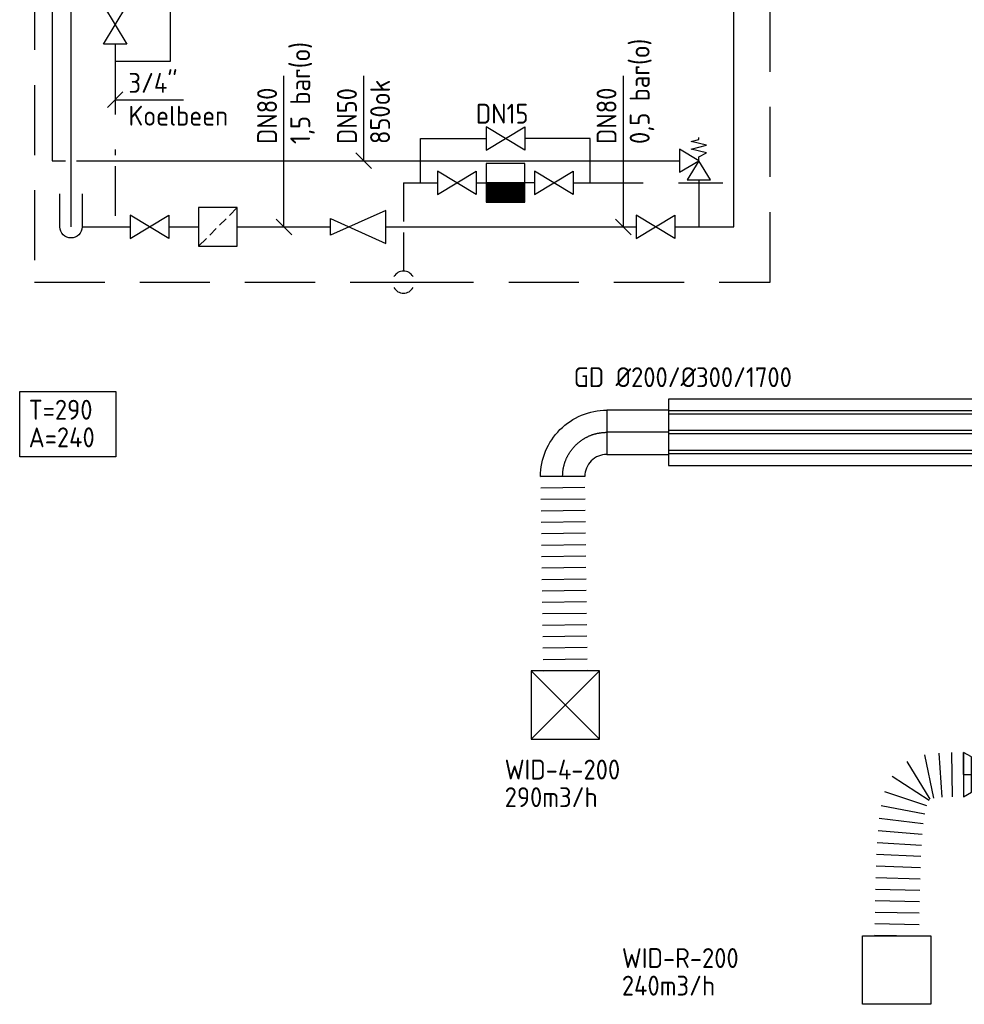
# Model space of a CAD drawing. Header units: millimetres. Extents: x 83336 to 140913, y 137697 to 176199.
# Tile 11 of 45: x 86348 to 90623, y 155395 to 159853. Entities that reach past the tile are written whole.
import ezdxf
from ezdxf.enums import TextEntityAlignment as Align

# ---------------------------------------------------------------- set-up
doc = ezdxf.new("R2010")
doc.units = ezdxf.units.MM
doc.header["$LTSCALE"] = 50
doc.linetypes.add('CENTER2', pattern=[28.575, 19.05, -3.175, 3.175, -3.175])
doc.linetypes.add('DASHED2', pattern=[9.525, 6.35, -3.175])
doc.layers.get('0').update_dxf_attribs({"linetype": 'CONTINUOUS'})
for name, color, linetype in [('WL550---_SYMBOOL', 2, 'CONTINUOUS'), ('WL5621--_STOOM-L', 4, 'CONTINUOUS'), ('WL5621--_SYMBOOL', 2, 'CONTINUOUS'), ('WL56212-_STOOM-L', 171, 'CONTINUOUS'), ('WL5623--_COND', 2, 'DASHED2'), ('WL5771--_T_FLEX-C', 2, 'CONTINUOUS'), ('WL5771--_T_KANAAL-C', 3, 'CONTINUOUS'), ('WL5771--_T_ORNAMENT-C', 2, 'CONTINUOUS'), ('WL5772--_R_FLEX-C', 2, 'CONTINUOUS'), ('WL5772--_R_KANAAL-C', 4, 'CONTINUOUS'), ('WL5772--_R_ORNAMENT-C', 2, 'CONTINUOUS'), ('WL5773--_HARTLIJN', 1, 'CENTER2'), ('WM560---_MATEN-B', 1, 'CONTINUOUS'), ('WT5771--_BIJSCHRIFT', 7, 'CONTINUOUS')]:
    doc.layers.add(name, color=color, linetype=linetype)
doc.styles.add('LZ-MAATVOEREN', font='simplex.shx')
doc.styles.add('MAATVOERING', font='iso.shx')
doc.styles.add('Normaal_staand', font='iso.shx')
doc.styles.add('NORTXT', font='isocp.shx')
doc.styles.add('Smalschuin', font='isocp.shx')

# ---------------------------------------------------------------- blocks, each defined once
blk = doc.blocks.new('BO_WZ')
blk.add_lwpolyline([(-1.5, 0.5), (0, 0.5, -1), (0, -0.5), (-1.5, -0.5)], format="xyb")
at = {"invisible_edges": 15}
for points in [[(-0.6, 0.5, 0), (-0.6, -0.5, 0), (0, -0.5, 0), (0, 0.5, 0)], [(0, 0, 0), (0.155, 0.476, 0), (0, 0.5, 0)], [(0, 0, 0), (0.294, 0.405, 0), (0.155, 0.476, 0)], [(0, 0, 0), (0.405, 0.294, 0), (0.294, 0.405, 0)], [(0, 0, 0), (0.476, 0.155, 0), (0.405, 0.294, 0)], [(0, 0, 0), (0.5, 0, 0), (0.476, 0.155, 0)], [(0, 0, 0), (0, -0.5, 0), (0.155, -0.476, 0)], [(0, 0, 0), (0.155, -0.476, 0), (0.294, -0.405, 0)], [(0, 0, 0), (0.294, -0.405, 0), (0.405, -0.294, 0)], [(0, 0, 0), (0.405, -0.294, 0), (0.476, -0.155, 0)], [(0, 0, 0), (0.476, -0.155, 0), (0.5, 0, 0)]]:
    blk.add_3dface(points, dxfattribs=at)
blk = doc.blocks.new('56_201')
blk.add_lwpolyline([(-2.5, -1.5), (-2.5, 1.5), (2.5, -1.5), (2.5, 1.5)], close=True)
blk = doc.blocks.new('56_323')
at = {"linetype": 'Continuous'}
for p, q in [((2.5, 0), (-2.5, 0)), ((2.5, -0.1), (-2.5, -0.1)), ((2.5, -0.2), (-2.5, -0.2)), ((2.5, -0.3), (-2.5, -0.3)), ((2.5, -0.4), (-2.5, -0.4)), ((2.5, -0.5), (-2.5, -0.5)), ((2.5, -0.6), (-2.5, -0.6)), ((2.5, -0.7), (-2.5, -0.7)), ((2.5, -0.8), (-2.5, -0.8)), ((2.5, -0.9), (-2.5, -0.9)), ((2.5, -1), (-2.5, -1)), ((2.5, -1.1), (-2.5, -1.1)), ((2.5, -1.2), (-2.5, -1.2)), ((2.5, -1.3), (-2.5, -1.3)), ((2.5, -1.4), (-2.5, -1.4)), ((2.5, -1.5), (-2.5, -1.5)), ((2.5, -1.6), (-2.5, -1.6)), ((2.5, -1.7), (-2.5, -1.7)), ((2.5, -1.8), (-2.5, -1.8)), ((2.5, -1.9), (-2.5, -1.9)), ((2.5, -2), (-2.5, -2)), ((2.5, -2.1), (-2.5, -2.1)), ((2.5, -2.2), (-2.5, -2.2)), ((2.5, -2.3), (-2.5, -2.3)), ((2.5, -2.4), (-2.5, -2.4))]:
    blk.add_line(p, q, dxfattribs=at)
blk.add_lwpolyline([(-2.5, -2.5), (2.5, -2.5), (2.5, 2.5), (-2.5, 2.5)], close=True)
blk = doc.blocks.new('56_322')
for p, q in [((1.48, 1.48), (2.5, 2.5)), ((0.21, 0.21), (1.06, 1.06)), ((-1.06, -1.06), (-0.21, -0.21)), ((-2.5, -2.5), (-1.48, -1.48))]:
    blk.add_line(p, q)
blk.add_lwpolyline([(-2.5, -2.5), (2.5, -2.5), (2.5, 2.5), (-2.5, 2.5)], close=True)
blk = doc.blocks.new('56_212')
blk.add_lwpolyline([(0, 0.75), (5, -1.5), (5, 1.5), (0, -0.75)], close=True)
blk = doc.blocks.new('56_209')
for points in [[(2.5, 0), (2.5, 0.5), (3.5, 1), (1.5, 1.5), (3.5, 2), (1.5, 2.5), (2.5, 2.75)], [(2.5, 2.75), (2.5, 3)]]:
    blk.add_lwpolyline(points)
for points in [[(2.5, 0), (0, 1.5), (0, -1.5)], [(2.5, 0), (1, -2.5), (4, -2.5)]]:
    blk.add_lwpolyline(points, close=True)
blk = doc.blocks.new('MVLINE')
blk.add_line((35.4, -35.4), (-35.4, 35.4))
blk = doc.blocks.new('BO1_WZ')
for start, end in [(30, 150), (210, 330)]:
    blk.add_arc((0, 0), 0.5, start, end)
at = {"invisible_edges": 15}
blk.add_3dface([(-0.01, 0.49), (-0.01, -0.49), (0.01, -0.49), (0.01, 0.49)], dxfattribs=at)
blk = doc.blocks.new('ORN_T_4')
for p, q in [((0.5, 0.5), (-0.5, -0.5)), ((0.5, -0.5), (-0.5, 0.5))]:
    blk.add_line(p, q)
blk.add_lwpolyline([(-0.5, 0.5), (-0.5, -0.5), (0.5, -0.5), (0.5, 0.5)], close=True)
at = {"color": 1, "style": 'LZ-MAATVOEREN', "flags": 9}
for tag, p in [('ROS_TYPE', (0.633, 0.683)), ('ROS_M3H', (0.633, 0.483)), ('ROS_ZIJDE', (0.633, 0.283)), ('ROS_STAT', (0.633, 0.083))]:
    blk.add_attdef(tag, p, '', height=0.125, dxfattribs=at)
blk = doc.blocks.new('ORN_A_')
blk.add_lwpolyline([(-0.5, 0.5), (-0.5, -0.5), (0.5, -0.5), (0.5, 0.5)], close=True)
at = {"color": 1, "style": 'LZ-MAATVOEREN', "flags": 9}
for tag, p in [('ROS_TYPE', (0.633, 0.683)), ('ROS_M3H', (0.633, 0.483)), ('ROS_ZIJDE', (0.633, 0.283)), ('ROS_STAT', (0.633, 0.083))]:
    blk.add_attdef(tag, p, '', height=0.125, dxfattribs=at)
blk = doc.blocks.new('OSV2001600350K')
blk.add_lwpolyline([(-35, -100), (0, -80), (0, 80), (-35, 100)], close=True)
at = {"layer": 'WL5773--_HARTLIJN'}
blk.add_line((-35, 0), (0, 0), dxfattribs=at)
blk = doc.blocks.new('GD200')
at = {"layer": 'WL5771--_T_KANAAL-C', "color": 1}
for p, q in [((1700, 97.5), (0, 97.5)), ((1700, 82.5), (0, 82.5)), ((1700, 7.5), (0, 7.5)), ((1700, -7.5), (0, -7.5)), ((1700, -82.5), (0, -82.5)), ((1700, -97.5), (0, -97.5))]:
    blk.add_line(p, q, dxfattribs=at)
at = {"layer": 'WL5771--_T_KANAAL-C'}
blk.add_lwpolyline([(0, 150), (1700, 150), (1700, -150), (0, -150)], close=True, dxfattribs=at)
blk = doc.blocks.new('OBO20000090H')
blk.add_lwpolyline([(100, -200, 0.414214), (-200, 100), (-200, -100, -0.414214), (-100, -200)], format="xyb", close=True)
at = {"invisible_edges": 15}
for points in [[(-182.6, -101.5), (-147.9, 95.4), (-200, 100), (-200, -100)], [(-165.8, -106), (-97.4, 81.9), (-147.9, 95.4), (-182.6, -101.5)], [(-150, -113.4), (-50, 59.8), (-97.4, 81.9), (-165.8, -106)], [(-135.7, -123.4), (-7.2, 29.8), (-50, 59.8), (-150, -113.4)], [(-123.4, -135.7), (29.8, -7.2), (-7.2, 29.8), (-135.7, -123.4)], [(-113.4, -150), (59.8, -50), (29.8, -7.2), (-123.4, -135.7)], [(-106, -165.8), (81.9, -97.4), (59.8, -50), (-113.4, -150)], [(-101.5, -182.6), (95.4, -147.9), (81.9, -97.4), (-106, -165.8)], [(-100, -200), (100, -200), (95.4, -147.9), (-101.5, -182.6)]]:
    blk.add_3dface(points, dxfattribs=at)
at = {"layer": 'WL5773--_HARTLIJN'}
blk.add_arc((-200, -200), 200, 0, 90, dxfattribs=at)
blk = doc.blocks.new('FLLINE200')
blk.add_line((0, -100), (0, 100))
blk = doc.blocks.new('OEX2000093500')
for p, rotation in [((-155.3, -8.3), 11.96868067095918), ((-103.8, -1.9), 3.641363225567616), ((-51.9, -0.2), 0.6657017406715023), ((0, 0), 0.6657017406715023), ((-203.7, -26.5), 31.38937376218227), ((-240.4, -62.6), 56.72349755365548), ((-262.1, -109.6), 71.93111050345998), ((-274.6, -159.9), 79.24632208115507), ((-282.5, -211.3), 83.06787538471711), ((-287.6, -262.9), 85.26438775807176), ((-291.3, -314.7), 86.61462958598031), ((-293.9, -366.6), 87.48120941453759), ((-295.9, -418.5), 88.05123735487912), ((-297.5, -470.4), 88.4295022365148), ((-298.8, -522.3), 88.67858883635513), ((-299.9, -574.2), 88.83783532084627), ((-300.9, -626.2), 88.93300861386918), ((-301.9, -678.1), 88.98156647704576), ((-302.8, -730), 88.98156647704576)]:
    blk.add_blockref('FLLINE200', p, dxfattribs=dict(rotation=rotation))
blk = doc.blocks.new('KARO')
for p, q in [((1, 0.5), (0, 0.5)), ((0, -0.5), (1, -0.5))]:
    blk.add_line(p, q)
at = {"layer": 'WL5773--_HARTLIJN'}
blk.add_line((0, 0), (1, 0), dxfattribs=at)
blk = doc.blocks.new('OEX2000088000')
at = {"rotation": 90.79445009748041}
for p in [(0, 0), (0.7, -51.8), (1.4, -103.5), (2.2, -155.3), (2.9, -207.1), (3.6, -258.8), (4.3, -310.6), (5, -362.4), (5.7, -414.1), (6.5, -465.9), (7.2, -517.6), (7.9, -569.4), (8.6, -621.2), (9.3, -672.9), (10, -724.7), (10.8, -776.5), (11.5, -828.2), (12.2, -880)]:
    blk.add_blockref('FLLINE200', p, dxfattribs=at)

msp = doc.modelspace()

# ---------------------------------------------------------------- linework, layer by layer
at = {"layer": 'WL5621--_STOOM-L'}
for p, q in [((89580, 158915), (89580, 166500)), ((86580, 165275), (86580, 158915)), ((86630, 158915), (86847.5, 158915)), ((87022.5, 158915), (87157.5, 158915)), ((87332.5, 158915), (87755.30155, 158915)), ((88005.30155, 158915), (89137.90134, 158915)), ((89312.90134, 158915), (89580, 158915))]:
    msp.add_line(p, q, dxfattribs=at)
at = {"layer": 'WL56212-_STOOM-L'}
for p, q in [((86495, 166290.28623), (86495, 159215)), ((86495, 159215), (86555, 159215)), ((86605, 159215), (89333.95067, 159215)), ((89421.45067, 159127.5), (89421.45067, 158915))]:
    msp.add_line(p, q, dxfattribs=at)
at = {"layer": 'WL5623--_COND'}
for p, q in [((89745, 158665), (89745, 166350)), ((86415, 160510.03168), (86415, 158665)), ((87030, 159665), (87030, 159961.51584)), ((86780, 159742), (86780, 159240)), ((86780, 159665), (87030, 159665)), ((88161.96832, 159115), (88161.96832, 159315)), ((88161.96832, 159315), (88458.48416, 159315)), ((88930, 159315), (88633.48416, 159315)), ((88930, 159115), (88930, 159315)), ((86780, 159190), (86780, 158965)), ((88084.96832, 159115), (88084.96832, 158940)), ((88084.96832, 159115), (88161.96832, 159115)), ((88161.96832, 159115), (88238.96832, 159115)), ((88413.96832, 159115), (88458.48416, 159115)), ((88678, 159115), (88633.48416, 159115)), ((88853, 159115), (89530, 159115)), ((88084.96832, 158890), (88084.96832, 158715)), ((86415, 158665), (88084.96832, 158665)), ((88084.96832, 158665), (89745, 158665))]:
    msp.add_line(p, q, dxfattribs=at)
at = {"layer": 'WL5771--_T_ORNAMENT-C'}
msp.add_lwpolyline([(86347.89966, 158169.258), (86782.55649, 158169.258), (86782.55649, 157873.67633), (86347.89966, 157873.67633)], close=True, dxfattribs=at)
at = {"layer": 'WM560---_MATEN-B'}
for points in [[(87543.90078, 158915), (87543.90078, 159140.29734), (87543.90078, 159598.67633)], [(87905.29734, 159215), (87905.29734, 159215), (87905.29734, 159598.67633)], [(89080.29734, 158915), (89080.29734, 159140.29734), (89080.29734, 159598.67633)], [(86780, 159491), (86790.29734, 159491), (87089.20266, 159491)]]:
    msp.add_lwpolyline(points, dxfattribs=at)

# ---------------------------------------------------------------- block references
at = {"layer": 'WL550---_SYMBOOL', "xscale": 100, "yscale": 100, "zscale": 100, "rotation": 270}
msp.add_blockref('BO_WZ', (86580, 158915), dxfattribs=at)
at = {"layer": 'WL5621--_SYMBOOL', "yscale": 35, "zscale": 35}
for name, p, xscale, rotation in [('56_201', (86780, 159829.5), 35, 90), ('56_201', (88545.98416, 159315), -35, 180), ('56_201', (88326.46832, 159115), -35, 180), ('56_201', (88765.5, 159115), 35, 180), ('56_322', (87245, 158915, -1), 35, 180), ('56_201', (86935, 158915), -35, 180), ('56_201', (89225.40134, 158915, -0.97874), -35, 180)]:
    msp.add_blockref(name, p, dxfattribs=dict(at, xscale=xscale, rotation=rotation))
at = {"layer": 'WL5621--_SYMBOOL'}
for name, p, xscale, yscale, zscale in [('56_209', (89333.95067, 159215), 35, 35, 35), ('56_323', (88545.98416, 159115), 35, 35, 35), ('56_212', (87755.30155, 158915), 50, 50, 50), ('BO1_WZ', (88084.96832, 158665), 100, 100, 100)]:
    msp.add_blockref(name, p, dxfattribs=dict(at, xscale=xscale, yscale=yscale, zscale=zscale))
at = {"layer": 'WL5771--_T_FLEX-C'}
msp.add_blockref('OEX2000088000', (88805.29734, 157785), dxfattribs=at)
at = {"layer": 'WL5771--_T_KANAAL-C', "xscale": -1, "rotation": 180}
msp.add_blockref('GD200', (89285, 157985), dxfattribs=at)
at = {"layer": 'WL5771--_T_KANAAL-C', "xscale": -1}
msp.add_blockref('OBO20000090H', (88805.29734, 157985), dxfattribs=at)
at = {"layer": 'WL5771--_T_KANAAL-C', "xscale": 279.7026590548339, "yscale": 200, "zscale": 200, "rotation": 180}
msp.add_blockref('KARO', (89285, 157985), dxfattribs=at)
at = {"layer": 'WL5771--_T_ORNAMENT-C', "xscale": 310, "yscale": 310, "zscale": 310}
msp.add_blockref('ORN_T_4', (88817.5, 156750.00004), dxfattribs=at)
at = {"layer": 'WL5772--_R_FLEX-C'}
msp.add_blockref('OEX2000093500', (90620.29734, 156435), dxfattribs=at)
at = {"layer": 'WL5772--_R_KANAAL-C'}
msp.add_blockref('OSV2001600350K', (90655.29734, 156435), dxfattribs=at)
at = {"layer": 'WL5772--_R_ORNAMENT-C', "xscale": -310, "yscale": 310, "zscale": 310, "rotation": 180}
msp.add_blockref('ORN_A_', (90317.5, 155550.00004), dxfattribs=at)
at = {"layer": 'WM560---_MATEN-B', "rotation": 270}
msp.add_blockref('MVLINE', (86780, 159491), dxfattribs=at)
at = {"layer": 'WM560---_MATEN-B'}
for p in [(87905.29734, 159215), (87543.90078, 158915), (89080.29734, 158915)]:
    msp.add_blockref('MVLINE', p, dxfattribs=at)

# ---------------------------------------------------------------- texts
at = {"layer": 'WM560---_MATEN-B', "color": 1, "style": 'NORTXT'}
for s, p in [('1,5 bar(o)', (87662.65078, 159290.29734)), ('0,5 bar(o)', (89199.04734, 159290.29734)), ('850ok', (88024.04734, 159290.29734)), ('DN80', (87512.65078, 159290.29734)), ('DN50', (87874.04734, 159290.29734)), ('DN80', (89049.04734, 159290.29734))]:
    msp.add_text(s, height=90, rotation=90, dxfattribs=at).set_placement(p)
at = {"layer": 'WM560---_MATEN-B', "color": 1, "style": 'MAATVOERING'}
for s, p in [('3/4"', (86840.29734, 159522.25)), ('Koelbeen', (86840.29734, 159373.47792)), ('DN15', (88412.26566, 159382.65078))]:
    msp.add_text(s, height=90, dxfattribs=at).set_placement(p)
at = {"layer": 'WT5771--_BIJSCHRIFT', "color": 1}
for s, style, p in [('GD %%c200/%%c300/1700', 'Normaal_staand', (88855.26757, 158234.62041, 100)), ('T=290', 'Smalschuin', (86388.61957, 158087.21058)), ('A=240', 'Smalschuin', (86388.61957, 157962.21058)), ('WID-4-200', 'Smalschuin', (88542.87904, 156457.8831)), ('290m3/h', 'Smalschuin', (88542.87904, 156332.8831)), ('WID-R-200', 'Smalschuin', (89073.28874, 155604.45153)), ('240m3/h', 'Smalschuin', (89073.28874, 155479.45153))]:
    msp.add_text(s, height=90, dxfattribs=dict(at, style=style)).set_placement(p, align=Align.MIDDLE_LEFT)

doc.saveas('drawing.dxf')
